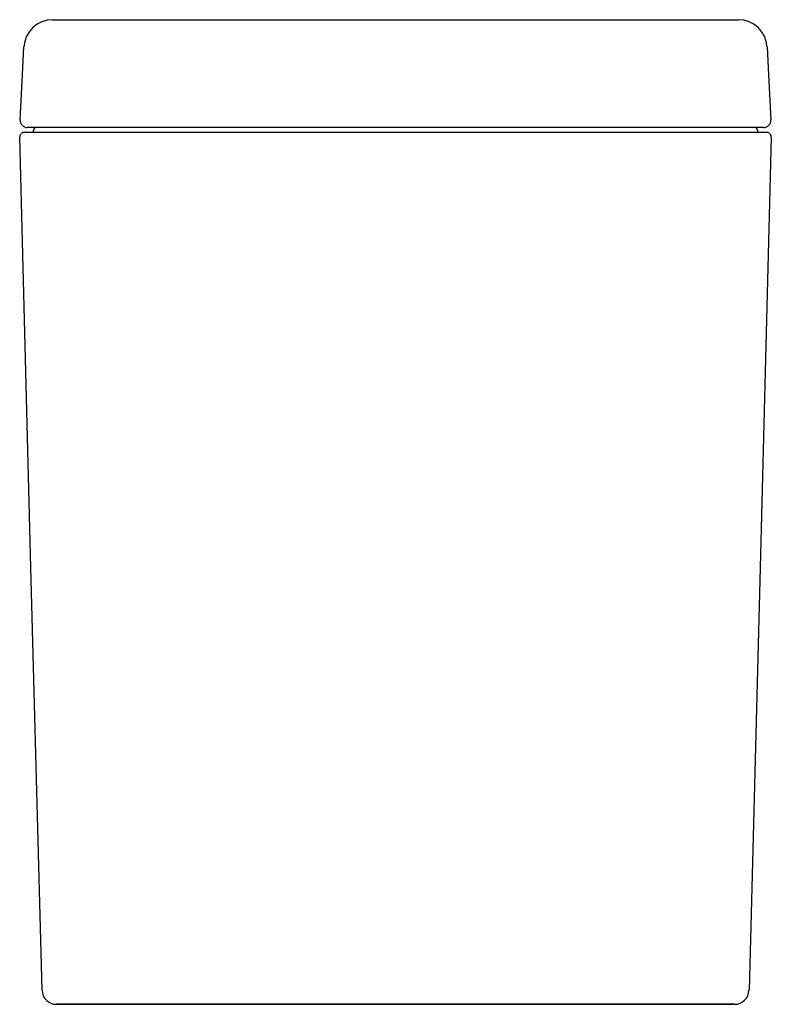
# Model space of a CAD drawing. Header units: millimetres. Extents: x 2305.966 to 2306.28, y 1120.076 to 1120.487.
import ezdxf

# ---------------------------------------------------------------- set-up
doc = ezdxf.new("R2010")
doc.units = ezdxf.units.MM
doc.layers.add('SANINDUSA', color=3, linetype='Continuous')

msp = doc.modelspace()

# ---------------------------------------------------------------- linework, layer by layer
at = {"layer": 'SANINDUSA'}
for p, q in [((2305.97965, 1120.48722), (2306.26609, 1120.48722)), ((2305.96788, 1120.44022), (2305.97721, 1120.44022)), ((2305.97752, 1120.44222), (2305.96906, 1120.44222)), ((2305.97721, 1120.44022), (2306.26853, 1120.44022)), ((2306.26821, 1120.44222), (2305.97752, 1120.44222)), ((2306.27667, 1120.44222), (2306.26821, 1120.44222)), ((2306.26853, 1120.44022), (2306.27786, 1120.44022)), ((2305.9812, 1120.07622), (2306.26454, 1120.07622)), ((2305.98682, 1120.07622), (2305.9812, 1120.07622)), ((2306.25892, 1120.07622), (2305.98682, 1120.07622)), ((2306.26454, 1120.07622), (2306.25892, 1120.07622))]:
    msp.add_line(p, q, dxfattribs=at)
at = {"layer": 'SANINDUSA', "flags": 128}
for points in [[(2305.96607, 1120.44538), (2305.96705, 1120.46417), (2305.96767, 1120.47585)], [(2306.27807, 1120.47585), (2306.27868, 1120.46417), (2306.27967, 1120.44538)], [(2305.9752, 1120.08206), (2305.97058, 1120.25849), (2305.96588, 1120.43817)], [(2306.27986, 1120.43817), (2306.27516, 1120.25849), (2306.27054, 1120.08206)]]:
    msp.add_lwpolyline(points, dxfattribs=at)
at = {"layer": 'SANINDUSA'}
for centre, radius, start, end in [((2305.97965, 1120.47522), 0.012, 90, 177), ((2306.26609, 1120.47522), 0.012, 3, 90), ((2305.96906, 1120.44522), 0.003, 177, 270), ((2306.27667, 1120.44522), 0.003, 270, 3), ((2305.96788, 1120.43822), 0.002, 90, 181.5), ((2305.97077, 1120.44122), 0.001, 270, 0), ((2305.97277, 1120.44122), 0.001, 90, 180), ((2306.27297, 1120.44122), 0.001, 0, 90), ((2306.27497, 1120.44122), 0.001, 180, 270), ((2306.27786, 1120.43822), 0.002, 358.5, 90), ((2305.9812, 1120.08222), 0.006, 181.5, 270), ((2306.26454, 1120.08222), 0.006, 270, 358.5)]:
    msp.add_arc(centre, radius, start, end, dxfattribs=at)

doc.saveas('drawing.dxf')
